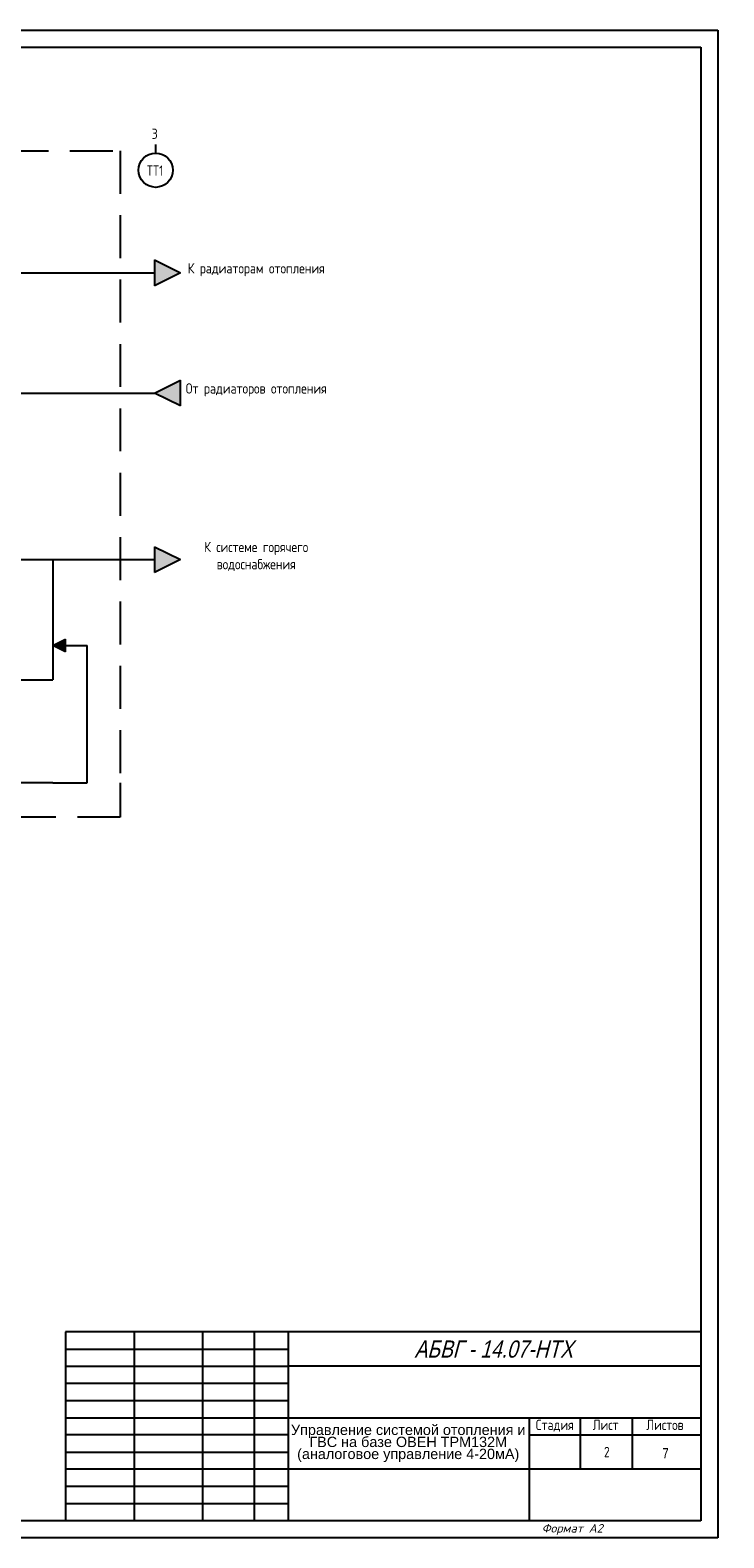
# Model space of a CAD drawing. Header units: millimetres. Extents: x 643 to 1239, y 174 to 2865.
# Tile 11 of 12: x 1037 to 1239, y 1779 to 2218. Entities that reach past the tile are written whole.
import ezdxf
from ezdxf.enums import TextEntityAlignment as Align

# ---------------------------------------------------------------- set-up
doc = ezdxf.new("R2010")
doc.units = ezdxf.units.MM
doc.linetypes.add('DASHED2', pattern=[0.375, 0.25, -0.125])
for name, color, linetype in [('_FORMAT OSNOVNAJA', 1, 'Continuous'), ('_TABLITSA OSNOVNAJA', 3, 'Continuous'), ('_TABLITSA TONKAJA', 2, 'Continuous'), ('Текст', 7, 'Continuous'), ('Форматка', 4, 'Continuous')]:
    doc.layers.add(name, color=color, linetype=linetype)
doc.styles.add('35', font='romans.shx', dxfattribs={"width": 0.7, "oblique": 15, "height": 3.5})
doc.styles.add('Arial', font='arial.ttf')
doc.styles.add('Romans8', font='romans8.shx', dxfattribs={"width": 0.8, "height": 3})

msp = doc.modelspace()

# ---------------------------------------------------------------- hatches: boundary and pattern name
at = {"ltscale": 10}
h = msp.add_hatch(color=256, dxfattribs=at)
h.dxf.hatch_style = 1
h.paths.add_polyline_path([(1080.57, 2147.41), (1073.07, 2151.16), (1073.07, 2143.66)])
h = msp.add_hatch(color=256, dxfattribs=at)
h.dxf.hatch_style = 1
h.paths.add_polyline_path([(1073.07, 2112.41), (1080.57, 2108.66), (1080.57, 2116.16)])
h = msp.add_hatch(color=256, dxfattribs=at)
h.dxf.hatch_style = 1
h.paths.add_polyline_path([(1080.57, 2063.89), (1073.07, 2067.64), (1073.07, 2060.14)])
h = msp.add_hatch(color=256, dxfattribs=at)
h.dxf.hatch_style = 1
h.paths.add_polyline_path([(1043.41, 2038.89), (1047.16, 2037.01), (1047.16, 2040.76)])

# ---------------------------------------------------------------- linework, layer by layer
for p, q in [((643.1, 2218.1), (1237.1, 2218.1)), ((1237.1, 2218.1), (1237.1, 1778.96)), ((663.1, 2213.1), (1232.1, 2213.1)), ((1237.1, 1778.96), (643.1, 1778.96))]:
    msp.add_line(p, q)
at = {"color": 0}
for p, q in [((1232.1, 2213.1), (1232.1, 1783.96)), ((1232.1, 1783.96), (663.1, 1783.96))]:
    msp.add_line(p, q, dxfattribs=at)
at = {"color": 7, "linetype": 'DASHED2', "ltscale": 50}
for p, q in [((823.41, 2182.93), (1063.07, 2182.93)), ((1063.07, 2182.93), (1063.07, 1998.89)), ((1063.07, 1988.89), (823.41, 1988.89))]:
    msp.add_line(p, q, dxfattribs=at)
at = {"color": 7, "ltscale": 10}
for p, q in [((1073.38, 2182.32), (1073.38, 2184.82)), ((1018.41, 2147.41), (1053.07, 2147.41)), ((1053.07, 2147.41), (1073.07, 2147.41)), ((1073.07, 2151.16), (1073.07, 2143.66)), ((1073.07, 2151.16), (1080.57, 2147.41)), ((1080.57, 2147.41), (1073.07, 2143.66)), ((1033.41, 2112.41), (1053.07, 2112.41)), ((1053.07, 2112.41), (1073.07, 2112.41)), ((1073.07, 2112.41), (1080.57, 2116.16)), ((1080.57, 2108.66), (1073.07, 2112.41)), ((1080.57, 2108.66), (1080.57, 2116.16)), ((1073.07, 2067.64), (1073.07, 2060.14)), ((1073.07, 2067.64), (1080.57, 2063.89)), ((1033.41, 2063.89), (1043.41, 2063.89)), ((1043.41, 2063.89), (1043.41, 2028.89)), ((1043.41, 2063.89), (1073.07, 2063.89)), ((1080.57, 2063.89), (1073.07, 2060.14)), ((1043.41, 2038.89), (1047.16, 2040.76)), ((1047.16, 2037.01), (1043.41, 2038.89)), ((1047.16, 2037.01), (1047.16, 2040.76)), ((1047.16, 2038.89), (1053.41, 2038.89)), ((1053.41, 1998.89), (1053.41, 2038.89)), ((1033.41, 2028.89), (1043.41, 2028.89)), ((1043.41, 1998.89), (832.23, 1998.89)), ((1043.41, 1998.89), (1053.41, 1998.89)), ((1063.07, 1998.89), (1063.07, 1988.89))]:
    msp.add_line(p, q, dxfattribs=at)
msp.add_circle((1073.38, 2177.32), 5, dxfattribs=at)
at = {"layer": '_FORMAT OSNOVNAJA', "color": 7}
for p, q in [((1047.1, 1838.96), (1047.1, 1783.96)), ((1232.1, 1838.96), (1047.1, 1838.96))]:
    msp.add_line(p, q, dxfattribs=at)
at = {"layer": '_TABLITSA OSNOVNAJA', "color": 7}
for p, q in [((1067.1, 1838.96), (1067.1, 1783.96)), ((1087.1, 1783.96), (1087.1, 1838.96)), ((1102.1, 1838.96), (1102.1, 1783.96)), ((1112.1, 1783.96), (1112.1, 1838.96)), ((1232.1, 1828.96), (1112.1, 1828.96)), ((1112.1, 1813.96), (1232.1, 1813.96)), ((1182.1, 1813.96), (1182.1, 1783.96)), ((1197.1, 1798.96), (1197.1, 1813.96)), ((1212.1, 1813.96), (1212.1, 1798.96)), ((1182.1, 1808.96), (1232.1, 1808.96)), ((1232.1, 1798.96), (1112.1, 1798.96))]:
    msp.add_line(p, q, dxfattribs=at)
at = {"layer": '_TABLITSA TONKAJA', "color": 7}
for p, q in [((1047.1, 1833.96), (1112.1, 1833.96)), ((1047.1, 1828.96), (1112.1, 1828.96)), ((1112.1, 1823.96), (1047.1, 1823.96)), ((1112.1, 1823.96), (1047.1, 1823.96)), ((1047.1, 1818.96), (1112.1, 1818.96)), ((1047.1, 1818.96), (1112.1, 1818.96)), ((1047.1, 1813.96), (1112.1, 1813.96)), ((1047.1, 1813.96), (1112.1, 1813.96)), ((1112.1, 1808.96), (1047.1, 1808.96)), ((1112.1, 1808.96), (1047.1, 1808.96)), ((1047.1, 1803.96), (1112.1, 1803.96)), ((1047.1, 1803.96), (1112.1, 1803.96)), ((1112.1, 1798.96), (1047.1, 1798.96)), ((1112.1, 1798.96), (1047.1, 1798.96)), ((1112.1, 1793.96), (1047.1, 1793.96)), ((1112.1, 1793.96), (1047.1, 1793.96)), ((1047.1, 1788.96), (1112.1, 1788.96)), ((1047.1, 1788.96), (1112.1, 1788.96))]:
    msp.add_line(p, q, dxfattribs=at)

# ---------------------------------------------------------------- texts
at = {"lineweight": -3, "style": 'Arial', "oblique": 15, "width": 0.8}
msp.add_text('АБВГ - 14.07-НТХ', height=5, dxfattribs=at).set_placement((1194.86, 1833.95), align=Align.MIDDLE_RIGHT)
at = {"style": 'Arial', "width": 0.8}
msp.add_text('7', height=3, dxfattribs=at).set_placement((1220.92, 1802.09))
at = {"insert": (1146.92, 1806.46), "char_height": 3, "width": 68.1641, "attachment_point": 5, "line_spacing_factor": 0.7, "style": 'Arial'}
msp.add_mtext('Управление системой отопления и ГВС на базе ОВЕН ТРМ132М (аналоговое управление 4-20мА)', dxfattribs=at)
at = {"layer": 'Текст', "color": 7, "ltscale": 6.666667, "char_height": 3, "style": 'Romans8'}
for s, insert, width, attachment_point in [('3', (1073.11, 2187.93), 11.3228, 5), ('ТТ1', (1073.22, 2177.19), 11.3228, 5), ('К радиаторам отопления', (1102.67, 2148.33), 41.4461, 5), ('От радиаторов отопления', (1102.67, 2113.33), 41.4461, 5), ('К системе горячего водоснабжения', (1102.67, 2064.82), 41.4461, 5), ('Стадия', (1189.6, 1813.36), 15, 2), ('\\pi3.55;Лист', (1197.1, 1813.36), 15, 1), ('\\pi4.1499;Листов', (1212.1, 1813.36), 20, 1)]:
    msp.add_mtext(s, dxfattribs=dict(at, insert=insert, width=width, attachment_point=attachment_point))
at = {"layer": 'Текст', "color": 7, "ltscale": 100, "insert": (1204.76, 1803.96), "char_height": 3, "width": 19.7446, "attachment_point": 5, "style": 'Romans8'}
msp.add_mtext('\\A1;2', dxfattribs=at)
at = {"layer": 'Форматка', "color": 7, "lineweight": -3, "style": '35', "oblique": 15}
msp.add_text('Формат А2', height=2.5, dxfattribs=at).set_placement((1185.81, 1780.5))

doc.saveas('drawing.dxf')
